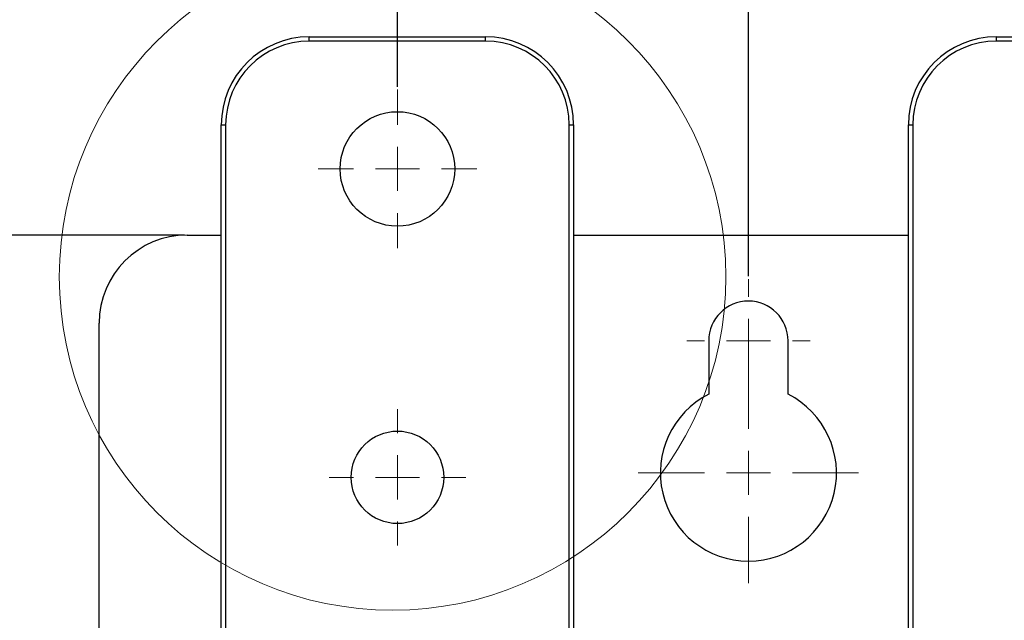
# Paper-space layout 'Sheet1' of a CAD drawing. Header units: millimetres. Extents: x -7 to 413, y -20 to 277.
# Tile 39 of 108: x 32 to 54, y 225 to 239. Entities that reach past the tile are written whole.
import ezdxf

# ---------------------------------------------------------------- set-up
doc = ezdxf.new("R2010")
doc.units = ezdxf.units.MM
doc.header["$PDSIZE"] = -1
doc.styles.add('SLDTEXTSTYLE1', font='TXT', dxfattribs={"width": 0.75})
doc.dimstyles.new('SLDDIMSTYLE0', dxfattribs={"dimtxt": 2.5, "dimasz": 3, "dimexe": 0, "dimexo": 0.0625, "dimtad": 1, "dimdec": 1, "dimlfac": 5, "dimrnd": 1e-09, "dimzin": 12, "dimdsep": 46, "dimtxsty": 'SLDTEXTSTYLE1', "dimblk1": 'CLOSED', "dimblk2": 'CLOSED', "dimsah": 1, "dimcen": 0.09, "dimadec": 0, "dimazin": 3, "dimtfac": 1, "dimtofl": 0, "dimtmove": 0, "dimatfit": 3, "dimldrblk": 'CLOSED', "dimfxl": 0, "dimfrac": 2, "dimtolj": 1, "dimtzin": 12, "dimarcsym": 0})
doc.dimstyles.new('SLDDIMSTYLE1', dxfattribs={"dimtxt": 2.5, "dimasz": 3, "dimexe": 0, "dimexo": 0.0625, "dimtad": 1, "dimdec": 1, "dimlfac": 5, "dimrnd": 1e-09, "dimzin": 4, "dimdsep": 46, "dimtxsty": 'SLDTEXTSTYLE1', "dimblk1": 'CLOSED', "dimblk2": 'CLOSED', "dimsah": 1, "dimcen": 0.09, "dimadec": 0, "dimazin": 1, "dimtfac": 1, "dimtofl": 0, "dimtmove": 0, "dimatfit": 3, "dimldrblk": 'CLOSED', "dimfxl": 0, "dimfrac": 2, "dimtolj": 1, "dimtzin": 12, "dimarcsym": 0})

# ---------------------------------------------------------------- blocks, each defined once
blk = doc.blocks.new('_Closed')
at = {"color": 0, "linetype": 'ByBlock', "lineweight": -2}
for p, q in [((-1, 0.166667), (0, 0)), ((-1, 0.166667), (-1, -0.166667)), ((0, 0), (-1, -0.166667)), ((0, 0), (-1, 0))]:
    blk.add_line(p, q, dxfattribs=at)
blk = doc.blocks.new('_D')
at = {"color": 0, "linetype": 'Continuous', "lineweight": -2}
for p, q in [((48.32, 232.997), (48.32, 253.57)), ((51.32, 253.57), (74.02, 253.57)), ((77.02, 232.997), (77.02, 253.57))]:
    blk.add_line(p, q, dxfattribs=at)
at = {"layer": 'Defpoints', "color": 0}
for p in [(77.02, 253.57), (48.32, 232.934), (77.02, 232.934)]:
    blk.add_point(p, dxfattribs=at)
at = {"color": 0, "lineweight": -2, "xscale": 3, "yscale": 3, "zscale": 3, "rotation": 180}
blk.add_blockref('_Closed', (48.32, 253.57), dxfattribs=at)
at = {"color": 0, "lineweight": -2, "xscale": 3, "yscale": 3, "zscale": 3}
blk.add_blockref('_Closed', (77.02, 253.57), dxfattribs=at)
at = {"color": 0, "lineweight": 18, "insert": (62.67, 256.695), "char_height": 2.5, "attachment_point": 2, "style": 'SLDTEXTSTYLE1'}
blk.add_mtext('\\A1;143.5', dxfattribs=at)
blk = doc.blocks.new('_D_5')
at = {"color": 0, "linetype": 'Continuous', "lineweight": -2}
for p, q in [((40.351, 237.297), (40.351, 259.254)), ((43.351, 259.254), (66.151, 259.254)), ((69.151, 237.297), (69.151, 259.254))]:
    blk.add_line(p, q, dxfattribs=at)
at = {"layer": 'Defpoints', "color": 0}
for p in [(69.151, 259.254), (40.351, 237.234), (69.151, 237.234)]:
    blk.add_point(p, dxfattribs=at)
at = {"color": 0, "lineweight": -2, "xscale": 3, "yscale": 3, "zscale": 3, "rotation": 180}
blk.add_blockref('_Closed', (40.351, 259.254), dxfattribs=at)
at = {"color": 0, "lineweight": -2, "xscale": 3, "yscale": 3, "zscale": 3}
blk.add_blockref('_Closed', (69.151, 259.254), dxfattribs=at)
at = {"color": 0, "lineweight": 18, "insert": (54.751, 262.379), "char_height": 2.5, "attachment_point": 2, "style": 'SLDTEXTSTYLE1'}
blk.add_mtext('\\A1;144.0', dxfattribs=at)
blk = doc.blocks.new('_D_8')
at = {"color": 0, "linetype": 'Continuous', "lineweight": -2}
for p, q in [((35.518, 233.934), (12.754, 233.934)), ((12.754, 230.934), (12.754, 122.534)), ((35.518, 119.534), (12.754, 119.534))]:
    blk.add_line(p, q, dxfattribs=at)
at = {"layer": 'Defpoints', "color": 0}
for p in [(35.58, 233.934), (12.754, 119.534), (35.58, 119.534)]:
    blk.add_point(p, dxfattribs=at)
at = {"color": 0, "lineweight": -2, "xscale": 3, "yscale": 3, "zscale": 3}
for p, rotation in [((12.754, 233.934), 90.0000000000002), ((12.754, 119.534), 270.0000000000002)]:
    blk.add_blockref('_Closed', p, dxfattribs=dict(at, rotation=rotation))
at = {"color": 0, "lineweight": 18, "insert": (9.629, 176.734), "char_height": 2.5, "attachment_point": 2, "rotation": 90, "style": 'SLDTEXTSTYLE1'}
blk.add_mtext('\\A1;572.0', dxfattribs=at)
blk = doc.blocks.new('SW_CENTERMARKSYMBOL_8')
at = {"color": 0, "linetype": 'Continuous', "lineweight": 18}
for p, q in [((0, 1), (0, 1.8)), ((0, 0), (0, 0.5)), ((-1, 0), (-1.8, 0)), ((0, 0), (-0.5, 0)), ((0, 0), (0, -0.5)), ((0, 0), (0.5, 0)), ((1, 0), (1.8, 0)), ((0, -1), (0, -1.8))]:
    blk.add_line(p, q, dxfattribs=at)
blk = doc.blocks.new('SW_CENTERMARKSYMBOL_9')
at = {"color": 0, "linetype": 'Continuous', "lineweight": 18}
for p, q in [((0, 1), (0, 1.55)), ((0, 0), (0, 0.5)), ((-1, 0), (-1.55, 0)), ((0, 0), (-0.5, 0)), ((0, 0), (0, -0.5)), ((0, 0), (0.5, 0)), ((1, 0), (1.55, 0)), ((0, -1), (0, -1.55))]:
    blk.add_line(p, q, dxfattribs=at)
blk = doc.blocks.new('SW_CENTERMARKSYMBOL_14')
at = {"color": 0, "linetype": 'Continuous', "lineweight": 18}
for p, q in [((0, 1), (0, 1.4)), ((0, 0), (0, 0.5)), ((-1, 0), (-1.4, 0)), ((0, 0), (-0.5, 0)), ((0, 0), (0, -0.5)), ((0, 0), (0.5, 0)), ((1, 0), (1.4, 0)), ((0, -1), (0, -1.4))]:
    blk.add_line(p, q, dxfattribs=at)
blk = doc.blocks.new('SW_CENTERMARKSYMBOL_15')
at = {"color": 0, "linetype": 'Continuous', "lineweight": 18}
for p, q in [((0, 1), (0, 2.5)), ((0, 0), (0, 0.5)), ((-1, 0), (-2.5, 0)), ((0, 0), (-0.5, 0)), ((0, 0), (0, -0.5)), ((0, 0), (0.5, 0)), ((1, 0), (2.5, 0)), ((0, -1), (0, -2.5))]:
    blk.add_line(p, q, dxfattribs=at)

psp = doc.layouts.new('Sheet1')

# ---------------------------------------------------------------- linework, layer by layer
at = {"color": 7, "linetype": 'Continuous', "lineweight": 25}
for p, q in [((38.351, 238.334), (38.351, 238.434)), ((38.351, 238.434), (42.351, 238.434)), ((42.351, 238.334), (38.351, 238.334)), ((42.351, 238.334), (42.351, 238.434)), ((53.951, 238.333), (53.951, 238.433)), ((53.951, 238.433), (57.951, 238.433)), ((57.951, 238.333), (53.951, 238.333)), ((36.351, 224.334), (36.351, 236.434)), ((36.351, 236.434), (36.451, 236.434)), ((44.251, 236.434), (44.351, 236.434)), ((44.351, 236.434), (44.351, 223.534)), ((51.951, 236.433), (52.051, 236.433)), ((51.951, 223.534), (51.951, 236.433)), ((35.58, 233.934), (36.351, 233.934)), ((44.351, 233.934), (51.951, 233.934)), ((33.58, 224.637), (33.58, 231.934)), ((47.42, 231.534), (47.42, 230.32)), ((49.22, 230.32), (49.22, 231.534))]:
    psp.add_line(p, q, dxfattribs=at)
at = {"color": 8, "linetype": 'Continuous', "lineweight": 25}
for p, q in [((36.451, 236.434), (36.451, 224.334)), ((44.251, 223.534), (44.251, 236.434)), ((52.051, 236.433), (52.051, 223.534))]:
    psp.add_line(p, q, dxfattribs=at)
at = {"color": 7, "linetype": 'Continuous', "lineweight": 18}
psp.add_circle((40.241, 232.986), 7.567, dxfattribs=at)
at = {"color": 7, "linetype": 'Continuous', "lineweight": 25}
for centre, radius in [((40.351, 235.434), 1.3), ((40.351, 228.434), 1.05)]:
    psp.add_circle(centre, radius, dxfattribs=at)
for centre, radius, start, end in [((38.351, 236.434), 2, 90, 180), ((38.351, 236.434), 1.9, 90, 180), ((42.351, 236.434), 2, 360, 90), ((42.351, 236.434), 1.9, 360, 90), ((53.951, 236.433), 2, 90, 180), ((53.951, 236.433), 1.9, 90, 180), ((35.58, 231.934), 2, 90, 180), ((48.32, 231.534), 0.9, 0, 180), ((48.32, 228.534), 2, 116.7437, 63.2563)]:
    psp.add_arc(centre, radius, start, end, dxfattribs=at)

# ---------------------------------------------------------------- block references
at = {"color": 7, "linetype": 'Continuous', "lineweight": 18}
for name, p in [('SW_CENTERMARKSYMBOL_8', (40.351, 235.434)), ('SW_CENTERMARKSYMBOL_14', (48.32, 231.534)), ('SW_CENTERMARKSYMBOL_15', (48.32, 228.534)), ('SW_CENTERMARKSYMBOL_9', (40.351, 228.434))]:
    psp.add_blockref(name, p, dxfattribs=at)

# ---------------------------------------------------------------- dimensions: what is measured, and where the dimension line sits
for base, p1, p2, dimstyle, picture, middle in [((69.151, 259.254), (40.351, 237.234), (69.151, 237.234), 'SLDDIMSTYLE1', '_D_5', (54.751, 259.254)), ((77.02, 253.57), (48.32, 232.934), (77.02, 232.934), 'SLDDIMSTYLE0', '_D', (62.67, 253.57))]:
    dim = psp.add_linear_dim(base=base, p1=p1, p2=p2, dimstyle=dimstyle, dxfattribs=at)
    dim.commit()
    dim.dimension.update_dxf_attribs({"geometry": picture, "text_midpoint": middle, "dimtype": 160})
dim = psp.add_linear_dim(base=(12.754, 119.534), p1=(35.58, 233.934), p2=(35.58, 119.534), angle=90, dimstyle='SLDDIMSTYLE1', dxfattribs=at)
dim.commit()
dim.dimension.update_dxf_attribs({"geometry": '_D_8', "text_midpoint": (12.754, 176.734), "dimtype": 160})

doc.saveas('drawing.dxf')
